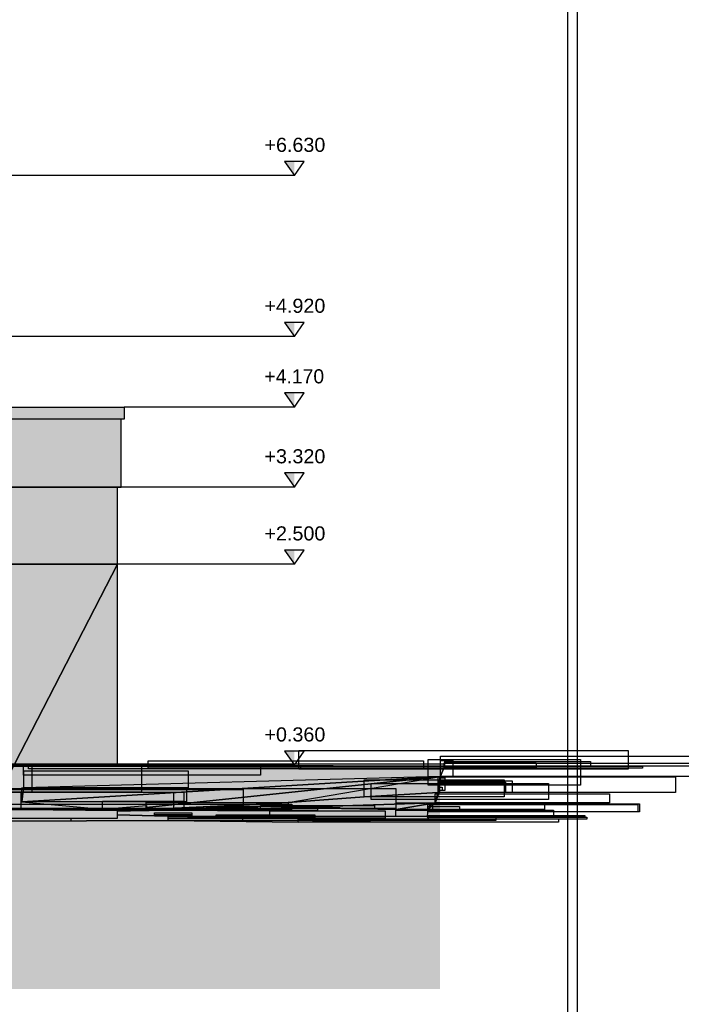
# Model space of a CAD drawing. Header units: metres. Extents: x 0 to 0.84, y 0 to 0.297.
# Tile 21 of 44: x 0.489 to 0.559, y 0.059 to 0.163. Entities that reach past the tile are written whole.
import ezdxf

# ---------------------------------------------------------------- set-up
doc = ezdxf.new("R2010")
doc.units = ezdxf.units.M
doc.header["$XCLIPFRAME"] = 2
doc.linetypes.add('Teckovana 0.5x', pattern=[0.04, 0, -0.04])
for name, color, linetype, lineweight in [('Füllfläche', 7, 'Continuous', 13), ('Maßlinie 1_100', 7, 'Continuous', 25), ('Standard', 7, 'Continuous', 25)]:
    doc.layers.add(name, color=color, linetype=linetype, lineweight=lineweight)
doc.styles.add('ARIAL', font='ARIAL.TTF')
picture_1 = doc.add_image_def('image1.jpg', size_in_pixel=(1024, 1024))
picture_2 = doc.add_image_def('image3.jpg', size_in_pixel=(2048, 512))

msp = doc.modelspace()

# ---------------------------------------------------------------- hatches: boundary and pattern name
at = {"layer": 'Füllfläche', "linetype": 'Continuous', "lineweight": 25, "true_color": 0xababab, "transparency": 33554687}
msp.add_hatch(color=253, dxfattribs=at).paths.add_polyline_path([(0.08367, 0.08151), (0.08367, 0.06045), (0.53374, 0.06045), (0.53374, 0.08155), (0.37504, 0.08328), (0.3341, 0.08336), (0.30562, 0.08384), (0.28488, 0.08327), (0.2675, 0.08362), (0.24975, 0.08401), (0.23412, 0.08326), (0.22297, 0.08372), (0.21, 0.08343), (0.19138, 0.0832), (0.1841, 0.08277), (0.11747, 0.08167), (0.08635, 0.08151)])
at = {"layer": 'Maßlinie 1_100', "linetype": 'Continuous', "lineweight": 25, "transparency": 33554687}
for points in [[(0.51828, 0.14841), (0.51723, 0.14841), (0.51828, 0.14691)], [(0.51828, 0.1313), (0.51723, 0.1313), (0.51828, 0.1298)], [(0.51828, 0.1238), (0.51723, 0.1238), (0.51828, 0.1223)], [(0.51828, 0.1153), (0.51723, 0.1153), (0.51828, 0.1138)], [(0.51828, 0.1071), (0.51723, 0.1071), (0.51828, 0.1056)], [(0.51828, 0.08573), (0.51723, 0.08573), (0.51828, 0.08423)]]:
    msp.add_hatch(color=7, dxfattribs=at).paths.add_polyline_path(points)
at = {"layer": 'Standard', "linetype": 'Continuous', "lineweight": 25, "true_color": 0xd1d1d1, "transparency": 33554687}
msp.add_hatch(color=254, dxfattribs=at).paths.add_polyline_path([(0.40738, 0.1223), (0.40738, 0.121), (0.50019, 0.121), (0.50019, 0.1223)])
at = {"layer": 'Standard', "linetype": 'Continuous', "lineweight": 25, "true_color": 0xf3f3f3, "transparency": 33554687}
for points in [[(0.41003, 0.1183), (0.49989, 0.1183), (0.49989, 0.121), (0.41003, 0.121)], [(0.49989, 0.1183), (0.41003, 0.1183), (0.41003, 0.1138), (0.49989, 0.1138)]]:
    msp.add_hatch(color=7, dxfattribs=at).paths.add_polyline_path(points)
at = {"layer": 'Standard', "linetype": 'Continuous', "lineweight": 25, "transparency": 33554687}
for points in [[(0.49989, 0.121), (0.41003, 0.121), (0.41003, 0.12075), (0.49968, 0.12048), (0.49989, 0.1207)], [(0.49947, 0.1138), (0.48556, 0.1138), (0.48556, 0.1056), (0.49947, 0.1056)], [(0.49947, 0.1138), (0.48556, 0.1138), (0.48556, 0.11352), (0.49947, 0.11352)], [(0.39939, 0.08411), (0.40953, 0.0841), (0.53425, 0.08412), (0.45837, 0.08435)], [(0.47205, 0.08138), (0.4895, 0.08318), (0.46485, 0.08411), (0.4595, 0.08411)], [(0.4895, 0.08318), (0.49004, 0.08386), (0.47388, 0.08411), (0.46485, 0.08411)], [(0.49004, 0.08386), (0.50274, 0.08393), (0.48172, 0.08411), (0.47388, 0.08411)], [(0.50274, 0.08393), (0.53425, 0.08412), (0.48172, 0.08411)], [(0.50274, 0.08393), (0.49004, 0.08386), (0.4895, 0.08318), (0.51876, 0.0838)], [(0.51876, 0.0838), (0.4895, 0.08318), (0.48952, 0.08182), (0.52448, 0.08362)], [(0.53379, 0.08303), (0.53419, 0.08398), (0.52448, 0.08362), (0.48952, 0.08182)], [(0.53425, 0.08412), (0.50274, 0.08393), (0.51876, 0.0838)], [(0.53425, 0.08412), (0.51876, 0.0838), (0.52448, 0.08362)], [(0.53419, 0.08398), (0.53425, 0.08412), (0.52448, 0.08362)], [(0.48952, 0.08182), (0.4895, 0.08318), (0.47205, 0.08138)], [(0.53379, 0.08303), (0.48952, 0.08182), (0.48934, 0.08033)], [(0.50257, 0.07993), (0.50256, 0.07975), (0.53379, 0.08303), (0.48934, 0.08033), (0.4979, 0.07956)], [(0.50255, 0.07957), (0.51761, 0.08028), (0.53379, 0.08303), (0.50256, 0.07975)], [(0.53248, 0.0821), (0.53379, 0.08303), (0.51761, 0.08028)], [(0.53379, 0.08303), (0.53248, 0.0821), (0.53356, 0.08133)], [(0.48934, 0.08033), (0.48952, 0.08182), (0.47205, 0.08138)], [(0.5257, 0.08086), (0.53248, 0.0821), (0.51761, 0.08028)], [(0.53356, 0.08133), (0.53248, 0.0821), (0.5257, 0.08086)], [(0.48823, 0.07949), (0.48926, 0.07951), (0.47205, 0.08138), (0.48327, 0.07961)], [(0.48926, 0.07951), (0.48934, 0.08033), (0.47205, 0.08138)], [(0.53356, 0.08133), (0.5257, 0.08086), (0.51761, 0.08028), (0.50835, 0.07979), (0.51469, 0.07964)], [(0.52642, 0.0806), (0.53356, 0.08133), (0.51469, 0.07964)], [(0.53322, 0.08022), (0.52642, 0.0806), (0.51469, 0.07964)], [(0.53356, 0.08133), (0.52642, 0.0806), (0.53322, 0.08022)], [(0.53374, 0.08155), (0.53351, 0.08119), (0.53322, 0.08022)], [(0.53374, 0.08155), (0.53358, 0.08153), (0.53356, 0.08133), (0.53351, 0.08119)], [(0.53374, 0.08155), (0.53359, 0.08154), (0.53358, 0.08153)], [(0.4979, 0.07956), (0.48934, 0.08033), (0.48926, 0.07951), (0.49145, 0.07949)], [(0.50227, 0.07941), (0.51469, 0.07964), (0.50259, 0.07949), (0.50254, 0.07949), (0.50245, 0.07949)], [(0.50254, 0.07949), (0.51761, 0.08028), (0.50255, 0.07957)], [(0.51469, 0.07964), (0.50835, 0.07979), (0.50259, 0.07949)], [(0.50895, 0.07953), (0.51011, 0.07937), (0.51436, 0.0796), (0.51188, 0.07959)], [(0.53244, 0.07927), (0.53261, 0.08012), (0.52908, 0.07953), (0.51907, 0.0797), (0.51749, 0.07962), (0.51655, 0.07962), (0.51011, 0.07937)], [(0.51011, 0.07937), (0.51655, 0.07962), (0.5156, 0.07961)], [(0.51011, 0.07937), (0.5156, 0.07961), (0.51436, 0.0796)], [(0.51749, 0.07962), (0.51653, 0.0797), (0.51469, 0.07964), (0.51188, 0.07959)], [(0.51749, 0.07962), (0.51907, 0.0797), (0.51746, 0.07973), (0.51653, 0.0797)], [(0.52908, 0.07953), (0.53322, 0.08022), (0.51746, 0.07973)], [(0.53244, 0.07927), (0.53296, 0.08018), (0.53261, 0.08012)], [(0.48556, 0.0786), (0.49947, 0.0786), (0.49947, 0.07942), (0.49145, 0.07949), (0.4893, 0.07951), (0.48556, 0.07944)], [(0.50487, 0.07836), (0.49698, 0.0786), (0.48936, 0.0786), (0.48926, 0.0786), (0.4892, 0.0786), (0.4891, 0.0786), (0.4891, 0.0786), (0.48894, 0.0786), (0.48893, 0.0786), (0.48893, 0.0786), (0.48769, 0.0786), (0.48752, 0.07856)], [(0.50487, 0.07836), (0.48752, 0.07856), (0.48753, 0.07828)], [(0.48926, 0.07951), (0.48823, 0.07949), (0.48927, 0.07951)], [(0.48927, 0.07951), (0.48926, 0.07951), (0.49145, 0.07949)], [(0.50487, 0.07836), (0.49771, 0.0786), (0.49698, 0.0786)], [(0.50487, 0.07836), (0.53252, 0.07851), (0.51568, 0.0786), (0.50996, 0.07872), (0.49947, 0.07882), (0.49947, 0.0786), (0.49905, 0.0786), (0.49874, 0.0786), (0.49771, 0.0786)], [(0.51011, 0.07937), (0.50895, 0.07953), (0.50227, 0.07941), (0.50087, 0.07938), (0.49985, 0.07939), (0.49947, 0.07936), (0.49947, 0.07929)], [(0.49985, 0.07939), (0.49947, 0.07939), (0.49947, 0.07936)], [(0.51011, 0.07937), (0.49947, 0.07929), (0.49947, 0.07918), (0.50343, 0.07886)], [(0.50343, 0.07886), (0.49947, 0.07918), (0.49947, 0.079)], [(0.50343, 0.07886), (0.49947, 0.079), (0.49947, 0.07898)], [(0.50343, 0.07886), (0.49947, 0.07898), (0.49947, 0.07894)], [(0.50996, 0.07872), (0.50343, 0.07886), (0.49947, 0.07894), (0.49947, 0.07882)], [(0.51568, 0.0786), (0.51011, 0.07937), (0.50343, 0.07886)], [(0.51869, 0.07817), (0.53252, 0.07851), (0.50487, 0.07836)], [(0.53244, 0.07927), (0.51011, 0.07937), (0.51568, 0.0786)], [(0.52906, 0.07877), (0.53244, 0.07927), (0.51568, 0.0786)], [(0.53242, 0.0787), (0.52906, 0.07877), (0.51568, 0.0786)], [(0.53252, 0.07851), (0.53242, 0.0787), (0.51568, 0.0786)], [(0.53244, 0.07927), (0.52906, 0.07877), (0.53242, 0.0787)]]:
    msp.add_hatch(color=7, dxfattribs=at).paths.add_polyline_path(points)
h = msp.add_hatch(color=7, dxfattribs=at)
h.paths.add_polyline_path([(0.49947, 0.1056), (0.48556, 0.1056), (0.48556, 0.08427), (0.49947, 0.08423)])
h.paths.add_polyline_path([(0.48556, 0.0786), (0.49947, 0.0786), (0.49947, 0.07942), (0.49145, 0.07949), (0.4893, 0.07951), (0.48556, 0.07944)])
at = {"layer": 'Standard', "linetype": 'Continuous', "lineweight": 25, "true_color": 0xb9b9b9, "transparency": 33554687}
msp.add_hatch(color=9, dxfattribs=at).paths.add_polyline_path([(0.39504, 0.08409), (0.53425, 0.08412), (0.45837, 0.08435)])
at = {"layer": 'Standard', "linetype": 'Continuous', "lineweight": 25, "true_color": 0xaaaaaa, "transparency": 33554687}
for points in [[(0.47205, 0.08138), (0.4895, 0.08318), (0.46485, 0.08411), (0.4595, 0.08411)], [(0.4895, 0.08318), (0.49004, 0.08386), (0.47388, 0.08411), (0.46485, 0.08411)], [(0.49004, 0.08386), (0.53425, 0.08412), (0.47388, 0.08411)], [(0.53425, 0.08412), (0.49004, 0.08386), (0.4895, 0.08318)], [(0.53425, 0.08412), (0.4895, 0.08318), (0.48952, 0.08182)], [(0.53379, 0.08303), (0.53425, 0.08412), (0.48952, 0.08182)], [(0.48952, 0.08182), (0.4895, 0.08318), (0.47205, 0.08138)], [(0.49947, 0.07942), (0.53379, 0.08303), (0.48934, 0.08033)], [(0.53379, 0.08303), (0.48952, 0.08182), (0.48934, 0.08033)], [(0.51761, 0.08028), (0.53379, 0.08303), (0.49947, 0.07942)], [(0.53248, 0.0821), (0.53379, 0.08303), (0.51761, 0.08028)], [(0.53379, 0.08303), (0.53248, 0.0821), (0.53356, 0.08133)], [(0.48934, 0.08033), (0.48952, 0.08182), (0.47205, 0.08138)], [(0.5257, 0.08086), (0.53248, 0.0821), (0.51761, 0.08028)], [(0.53356, 0.08133), (0.53248, 0.0821), (0.5257, 0.08086)], [(0.48926, 0.07951), (0.48934, 0.08033), (0.47205, 0.08138)], [(0.48446, 0.07942), (0.48926, 0.07951), (0.47205, 0.08138)], [(0.53356, 0.08133), (0.5257, 0.08086), (0.51761, 0.08028), (0.50835, 0.07979), (0.51469, 0.07964)], [(0.52642, 0.0806), (0.53356, 0.08133), (0.51469, 0.07964)], [(0.53322, 0.08022), (0.52642, 0.0806), (0.51469, 0.07964)], [(0.53356, 0.08133), (0.52642, 0.0806), (0.53322, 0.08022)], [(0.49947, 0.07942), (0.48934, 0.08033), (0.48926, 0.07951)], [(0.50125, 0.07942), (0.51761, 0.08028), (0.49947, 0.07942)], [(0.51469, 0.07964), (0.50259, 0.07949), (0.50254, 0.07949), (0.50125, 0.07942), (0.50078, 0.07942), (0.50087, 0.07938)], [(0.51469, 0.07964), (0.50835, 0.07979), (0.50259, 0.07949)], [(0.50895, 0.07953), (0.51011, 0.07937), (0.51436, 0.0796), (0.51188, 0.07959)], [(0.53244, 0.07927), (0.53261, 0.08012), (0.52908, 0.07953), (0.51907, 0.0797), (0.51749, 0.07962), (0.51655, 0.07962), (0.51011, 0.07937)], [(0.51011, 0.07937), (0.51655, 0.07962), (0.5156, 0.07961)], [(0.51011, 0.07937), (0.5156, 0.07961), (0.51436, 0.0796)], [(0.51749, 0.07962), (0.51653, 0.0797), (0.51469, 0.07964), (0.51188, 0.07959)], [(0.51749, 0.07962), (0.51907, 0.0797), (0.51746, 0.07973), (0.51653, 0.0797)], [(0.52908, 0.07953), (0.53322, 0.08022), (0.51746, 0.07973)], [(0.53244, 0.07927), (0.53296, 0.08018), (0.53261, 0.08012)], [(0.48926, 0.07951), (0.48446, 0.07942), (0.4893, 0.07951)], [(0.50487, 0.07836), (0.49698, 0.0786), (0.48894, 0.0786), (0.48893, 0.0786), (0.48893, 0.0786), (0.48769, 0.0786), (0.48752, 0.07856)], [(0.50487, 0.07836), (0.48752, 0.07856), (0.48753, 0.07828)], [(0.50487, 0.07836), (0.49771, 0.0786), (0.49698, 0.0786)], [(0.50487, 0.07836), (0.53252, 0.07851), (0.51568, 0.0786), (0.50996, 0.07872), (0.49947, 0.07882), (0.49947, 0.0786), (0.49874, 0.0786), (0.49771, 0.0786)], [(0.51011, 0.07937), (0.50895, 0.07953), (0.50227, 0.07941), (0.50087, 0.07938), (0.49985, 0.07939), (0.49947, 0.07936), (0.49947, 0.07929)], [(0.49947, 0.07942), (0.49947, 0.07939), (0.50087, 0.07938), (0.50078, 0.07942)], [(0.49985, 0.07939), (0.49947, 0.07939), (0.49947, 0.07936)], [(0.51011, 0.07937), (0.49947, 0.07929), (0.49947, 0.07918), (0.50343, 0.07886)], [(0.50343, 0.07886), (0.49947, 0.07918), (0.49947, 0.079)], [(0.50343, 0.07886), (0.49947, 0.079), (0.49947, 0.07898)], [(0.50343, 0.07886), (0.49947, 0.07898), (0.49947, 0.07894)], [(0.50996, 0.07872), (0.50343, 0.07886), (0.49947, 0.07894), (0.49947, 0.07882)], [(0.51568, 0.0786), (0.51011, 0.07937), (0.50343, 0.07886)], [(0.51869, 0.07817), (0.53252, 0.07851), (0.50487, 0.07836)], [(0.53244, 0.07927), (0.51011, 0.07937), (0.51568, 0.0786)], [(0.52906, 0.07877), (0.53244, 0.07927), (0.51568, 0.0786)], [(0.53242, 0.0787), (0.52906, 0.07877), (0.51568, 0.0786)], [(0.53252, 0.07851), (0.53242, 0.0787), (0.51568, 0.0786)], [(0.53244, 0.07927), (0.52906, 0.07877), (0.53242, 0.0787)]]:
    msp.add_hatch(color=253, dxfattribs=at).paths.add_polyline_path(points)
at = {"layer": 'Standard', "linetype": 'Continuous', "lineweight": 25, "true_color": 0xababab, "transparency": 33554687}
msp.add_hatch(color=253, dxfattribs=at).paths.add_polyline_path([(0.53374, 0.08155), (0.53351, 0.08119), (0.53322, 0.08022)])
at = {"layer": 'Standard', "linetype": 'Continuous', "lineweight": 25, "true_color": 0xb8b8b8, "transparency": 33554687}
for points in [[(0.53374, 0.08155), (0.53358, 0.08153), (0.53356, 0.08133), (0.53351, 0.08119)], [(0.53374, 0.08155), (0.53359, 0.08154), (0.53358, 0.08153)]]:
    msp.add_hatch(color=9, dxfattribs=at).paths.add_polyline_path(points)
at = {"layer": 'Standard', "linetype": 'Continuous', "lineweight": 25, "true_color": 0x474747, "transparency": 33554687}
for points in [[(0.49947, 0.07942), (0.4979, 0.07956), (0.49145, 0.07949)], [(0.49947, 0.07942), (0.50256, 0.07975), (0.50257, 0.07993), (0.4979, 0.07956)], [(0.49947, 0.07942), (0.50255, 0.07957), (0.50256, 0.07975)], [(0.49947, 0.07942), (0.50125, 0.07942), (0.50254, 0.07949), (0.50255, 0.07957)], [(0.48446, 0.07942), (0.48556, 0.07944), (0.4893, 0.07951), (0.48927, 0.07951), (0.48823, 0.07949)], [(0.49947, 0.07942), (0.49947, 0.07939), (0.50087, 0.07938), (0.50078, 0.07942)], [(0.50087, 0.07938), (0.50227, 0.07941), (0.50245, 0.07949), (0.50125, 0.07942), (0.50078, 0.07942)]]:
    msp.add_hatch(color=49, dxfattribs=at).paths.add_polyline_path(points)

# ---------------------------------------------------------------- linework, layer by layer
at = {"layer": 'Maßlinie 1_100', "color": 7, "linetype": 'Continuous', "lineweight": 25, "transparency": 33554687}
for p, q in [((0.51933, 0.14841), (0.51723, 0.14841)), ((0.51723, 0.14841), (0.51828, 0.14691)), ((0.51828, 0.14691), (0.51933, 0.14841)), ((0.51828, 0.14691), (0.51828, 0.14691)), ((0.51828, 0.14691), (0.51828, 0.14691)), ((0.51828, 0.14691), (0.51828, 0.14691)), ((0.51828, 0.14691), (0.51828, 0.14691)), ((0.51933, 0.1313), (0.51723, 0.1313)), ((0.51723, 0.1313), (0.51828, 0.1298)), ((0.51828, 0.1298), (0.51933, 0.1313)), ((0.51828, 0.1298), (0.51828, 0.1298)), ((0.51828, 0.1298), (0.51828, 0.1298)), ((0.51828, 0.1298), (0.51828, 0.1298)), ((0.51828, 0.1298), (0.51828, 0.1298)), ((0.51933, 0.1238), (0.51723, 0.1238)), ((0.51723, 0.1238), (0.51828, 0.1223)), ((0.51828, 0.1223), (0.51933, 0.1238)), ((0.51828, 0.1223), (0.51828, 0.1223)), ((0.51828, 0.1223), (0.51828, 0.1223)), ((0.51828, 0.1223), (0.51828, 0.1223)), ((0.51828, 0.1223), (0.51828, 0.1223)), ((0.51933, 0.1153), (0.51723, 0.1153)), ((0.51723, 0.1153), (0.51828, 0.1138)), ((0.51828, 0.1138), (0.51933, 0.1153)), ((0.51828, 0.1138), (0.51828, 0.1138)), ((0.51828, 0.1138), (0.51828, 0.1138)), ((0.51828, 0.1138), (0.51828, 0.1138)), ((0.51828, 0.1138), (0.51828, 0.1138)), ((0.51933, 0.1071), (0.51723, 0.1071)), ((0.51723, 0.1071), (0.51828, 0.1056)), ((0.51828, 0.1056), (0.51933, 0.1071)), ((0.51828, 0.1056), (0.51828, 0.1056)), ((0.51828, 0.1056), (0.51828, 0.1056)), ((0.51828, 0.1056), (0.51828, 0.1056)), ((0.51828, 0.1056), (0.51828, 0.1056)), ((0.51933, 0.08573), (0.51723, 0.08573)), ((0.51723, 0.08573), (0.51828, 0.08423)), ((0.51828, 0.08423), (0.51933, 0.08573)), ((0.51828, 0.08423), (0.51828, 0.08423)), ((0.51828, 0.08423), (0.51828, 0.08423)), ((0.51828, 0.08423), (0.51828, 0.08423)), ((0.51828, 0.08423), (0.51828, 0.08423))]:
    msp.add_line(p, q, dxfattribs=at)
at = {"layer": 'Maßlinie 1_100', "color": 7, "linetype": 'Teckovana 0.5x', "lineweight": 25, "transparency": 33554687}
for points in [[(0.51828, 0.14691), (0.51487, 0.14691), (0.51487, 0.14691), (0.37225, 0.14691)], [(0.51828, 0.1298), (0.51487, 0.1298), (0.51487, 0.1298), (0.51487, 0.1298), (0.51487, 0.1298), (0.41174, 0.1298)], [(0.51828, 0.1223), (0.51487, 0.1223), (0.51487, 0.1223), (0.51487, 0.1223), (0.51487, 0.1223), (0.51487, 0.1223), (0.51487, 0.1223), (0.50019, 0.1223)], [(0.51828, 0.1138), (0.51487, 0.1138), (0.51487, 0.1138), (0.51487, 0.1138), (0.51487, 0.1138), (0.51487, 0.1138), (0.51487, 0.1138), (0.51487, 0.1138), (0.51487, 0.1138), (0.49947, 0.1138)], [(0.51828, 0.1056), (0.51487, 0.1056), (0.51487, 0.1056), (0.51487, 0.1056), (0.51487, 0.1056), (0.51487, 0.1056), (0.51487, 0.1056), (0.51487, 0.1056), (0.51487, 0.1056), (0.51487, 0.1056), (0.51487, 0.1056), (0.40818, 0.1056)], [(0.51828, 0.08423), (0.50148, 0.08423), (0.50148, 0.08423), (0.49947, 0.08423)]]:
    msp.add_lwpolyline(points, dxfattribs=at)
at = {"layer": 'Standard', "color": 7, "linetype": 'Continuous', "lineweight": 25, "transparency": 33554687}
for p, q in [((0.40738, 0.1223), (0.50019, 0.1223)), ((0.50019, 0.1223), (0.50019, 0.121)), ((0.50019, 0.121), (0.40738, 0.121)), ((0.49989, 0.1183), (0.49989, 0.121)), ((0.49989, 0.1138), (0.49989, 0.1183)), ((0.41003, 0.1138), (0.49989, 0.1138)), ((0.49947, 0.1056), (0.49947, 0.1138)), ((0.49947, 0.08423), (0.49947, 0.1056)), ((0.53425, 0.08412), (0.39504, 0.08409)), ((0.53425, 0.08412), (0.40953, 0.0841)), ((0.53425, 0.08412), (0.45837, 0.08435)), ((0.53425, 0.08412), (0.45837, 0.08435)), ((0.53379, 0.08303), (0.53425, 0.08412)), ((0.53379, 0.08303), (0.53419, 0.08398)), ((0.53419, 0.08398), (0.53425, 0.08412)), ((0.53356, 0.08133), (0.53379, 0.08303)), ((0.53379, 0.08303), (0.53356, 0.08133)), ((0.51761, 0.08028), (0.5257, 0.08086)), ((0.5257, 0.08086), (0.51761, 0.08028)), ((0.5257, 0.08086), (0.53356, 0.08133)), ((0.53356, 0.08133), (0.5257, 0.08086)), ((0.53374, 0.08155), (0.53322, 0.08022)), ((0.53374, 0.08155), (0.53322, 0.08022)), ((0.53356, 0.08133), (0.53322, 0.08022)), ((0.53322, 0.08022), (0.53356, 0.08133)), ((0.53359, 0.08154), (0.53374, 0.08155)), ((0.53374, 0.08155), (0.53359, 0.08154)), ((0.50087, 0.07938), (0.51469, 0.07964)), ((0.51761, 0.08028), (0.50125, 0.07942)), ((0.51469, 0.07964), (0.50227, 0.07941)), ((0.50254, 0.07949), (0.51761, 0.08028)), ((0.51188, 0.07959), (0.51749, 0.07962)), ((0.51749, 0.07962), (0.51188, 0.07959)), ((0.51469, 0.07964), (0.53322, 0.08022)), ((0.53322, 0.08022), (0.51469, 0.07964)), ((0.51746, 0.07973), (0.52908, 0.07953)), ((0.52908, 0.07953), (0.51746, 0.07973)), ((0.51749, 0.07962), (0.51907, 0.0797)), ((0.51907, 0.0797), (0.51749, 0.07962)), ((0.53322, 0.08022), (0.52908, 0.07953)), ((0.52908, 0.07953), (0.53322, 0.08022)), ((0.53244, 0.07927), (0.53296, 0.08018)), ((0.53244, 0.07927), (0.53296, 0.08018)), ((0.48446, 0.07942), (0.4893, 0.07951)), ((0.48446, 0.07942), (0.4893, 0.07951)), ((0.48556, 0.0786), (0.49947, 0.0786)), ((0.48926, 0.07951), (0.49947, 0.07942)), ((0.49145, 0.07949), (0.48926, 0.07951)), ((0.49947, 0.07942), (0.49145, 0.07949)), ((0.49947, 0.07942), (0.50125, 0.07942)), ((0.50125, 0.07942), (0.49947, 0.07942)), ((0.49947, 0.0786), (0.49947, 0.07942)), ((0.49947, 0.07939), (0.50087, 0.07938)), ((0.50087, 0.07938), (0.49947, 0.07939)), ((0.49947, 0.07894), (0.50343, 0.07886)), ((0.50343, 0.07886), (0.49947, 0.07894)), ((0.50227, 0.07941), (0.50087, 0.07938)), ((0.50125, 0.07942), (0.50254, 0.07949)), ((0.51568, 0.0786), (0.50343, 0.07886)), ((0.50343, 0.07886), (0.51568, 0.0786)), ((0.51568, 0.0786), (0.53252, 0.07851)), ((0.53252, 0.07851), (0.51568, 0.0786)), ((0.53252, 0.07851), (0.51869, 0.07817)), ((0.51869, 0.07817), (0.53252, 0.07851)), ((0.53242, 0.0787), (0.53244, 0.07927)), ((0.53242, 0.0787), (0.53244, 0.07927)), ((0.53252, 0.07851), (0.53242, 0.0787)), ((0.53252, 0.07851), (0.53242, 0.0787)), ((0.50487, 0.07836), (0.48753, 0.07828)), ((0.48753, 0.07828), (0.50487, 0.07836)), ((0.50487, 0.07836), (0.51869, 0.07817)), ((0.51869, 0.07817), (0.50487, 0.07836))]:
    msp.add_line(p, q, dxfattribs=at)
at = {"layer": 'Standard', "color": 254, "linetype": 'Continuous', "lineweight": 25, "true_color": 0xc4c4ff, "transparency": 33554687}
for points in [[(0.08044, 0.0286), (0.54834, 0.0286), (0.54834, 0.2326), (0.08044, 0.2326), (0.08044, 0.0286)], [(0.08144, 0.0296), (0.54734, 0.0296), (0.54734, 0.2316), (0.08144, 0.2316), (0.08144, 0.0296)]]:
    msp.add_lwpolyline(points, dxfattribs=at)

# ---------------------------------------------------------------- texts
at = {"layer": 'Maßlinie 1_100', "color": 7, "linetype": 'Continuous', "lineweight": 13, "transparency": 33554687, "char_height": 0.0015, "attachment_point": 7, "style": 'ARIAL'}
for s, insert, width in [('\\W1.00;+6.630', (0.5151, 0.14941), 0.0072133), ('\\W1.00;+4.920', (0.5151, 0.1323), 0.0072133), ('\\W0.98;+4.170', (0.5151, 0.1248), 0.0072002), ('\\W1.00;+3.320', (0.5151, 0.1163), 0.0072133), ('\\W1.00;+2.500', (0.5151, 0.1081), 0.0072133), ('\\W1.00;+0.360', (0.5151, 0.08673), 0.0072133)]:
    msp.add_mtext(s, dxfattribs=dict(at, insert=insert, width=width))

# ---------------------------------------------------------------- pictures from other files: only their frames are drawn
at = {"layer": 'Standard', "color": 7, "linetype": 'Continuous', "lineweight": 25, "transparency": 33554687}
image = msp.add_image(picture_2, insert=(0.49947, 0.1138), size_in_units=(0.0139, 0.0082), dxfattribs=at)
image.set_boundary_path([(-0.5, 511.5), (-2048.5, 511.5), (-2048.5, 1023.5), (-0.5, 1023.5), (-0.5, 511.5)])
image = msp.add_image(picture_2, insert=(0.49947, 0.1056), size_in_units=(0.0139, 0.027), dxfattribs=at)
image.set_boundary_path([(-0.5, 511.5), (-2048.5, 511.5), (-2048.5, 915.96), (-0.5, 916.75), (-0.5, 511.5), (-2048.5, 1023.5), (-0.5, 1023.5), (-0.5, 1007.87), (-1181.42, 1006.53), (-1497.98, 1006.17), (-2048.5, 1007.5), (-2048.5, 1023.5), (-0.5, 511.5)])
image = msp.add_image(picture_1, insert=(0.51876, 0.0838), size_in_units=(0.03497, 0.00198), dxfattribs=at)
image = msp.add_image(picture_1, insert=(0.53248, 0.0821), size_in_units=(0.01618, 0.00275), dxfattribs=at)
image = msp.add_image(picture_1, insert=(0.53379, 0.08303), size_in_units=(0.04467, 0.00216), dxfattribs=at)
image = msp.add_image(picture_1, insert=(0.39939, 0.08411), size_in_units=(0.13485, 0.000257), dxfattribs=at)
image = msp.add_image(picture_1, insert=(0.47205, 0.08138), size_in_units=(0.01834, 0.00273), dxfattribs=at)
image = msp.add_image(picture_1, insert=(0.47205, 0.08138), size_in_units=(0.03, 0.00273), dxfattribs=at)
image = msp.add_image(picture_1, insert=(0.4895, 0.08318), size_in_units=(0.02519, 0.000931), dxfattribs=at)
image = msp.add_image(picture_1, insert=(0.49004, 0.08386), size_in_units=(0.02887, 0.000254), dxfattribs=at)
image = msp.add_image(picture_1, insert=(0.50274, 0.08393), size_in_units=(0.02925, 0.000755), dxfattribs=at)
image = msp.add_image(picture_1, insert=(0.50274, 0.08393), size_in_units=(0.05253, 0.00019), dxfattribs=at)
image = msp.add_image(picture_1, insert=(0.53379, 0.08303), size_in_units=(0.00132, 0.0017), dxfattribs=at)
image = msp.add_image(picture_1, insert=(0.53419, 0.08398), size_in_units=(0.00977, 0.000503), dxfattribs=at)
image = msp.add_image(picture_1, insert=(0.53425, 0.08412), size_in_units=(0.01549, 0.000503), dxfattribs=at)
image = msp.add_image(picture_1, insert=(0.53425, 0.08412), size_in_units=(0.0315, 0.000327), dxfattribs=at)
image = msp.add_image(picture_1, insert=(0.53379, 0.08303), size_in_units=(0.04446, 0.0027), dxfattribs=at)
image.set_boundary_path([(-0.5, 1023.5), (-1020.3, 1481.5), (-1024.5, 2047.5), (-0.5, 1023.5)])
image = msp.add_image(picture_1, insert=(0.50257, 0.07993), size_in_units=(0.04446, 0.00347), dxfattribs=at)
image.set_boundary_path([(-0.5, 1023.5), (-0.75, 1078.15), (718.66, 108.86), (-305.34, 907.1), (-107.98, 1132.86), (-0.5, 1023.5)])
image = msp.add_image(picture_1, insert=(0.48952, 0.08182), size_in_units=(0.01747, 0.0018), dxfattribs=at)
image = msp.add_image(picture_1, insert=(0.50255, 0.07957), size_in_units=(0.03124, 0.00346), dxfattribs=at)
image.set_boundary_path([(-0.5, 1023.5), (493.2, 813.6), (1023.5, -0.5), (-0.25, 970.4), (-0.5, 1023.5)])
image = msp.add_image(picture_1, insert=(0.53356, 0.08133), size_in_units=(0.02521, 0.00168), dxfattribs=at)
image = msp.add_image(picture_1, insert=(0.53374, 0.08155), size_in_units=(0.000521, 0.00133), dxfattribs=at)
image = msp.add_image(picture_1, insert=(0.48153, 0.07963), size_in_units=(0.04752, 0.00212), dxfattribs=at)
image = msp.add_image(picture_1, insert=(0.48934, 0.08033), size_in_units=(0.01747, 0.00149), dxfattribs=at)
image = msp.add_image(picture_1, insert=(0.5257, 0.08086), size_in_units=(0.01486, 0.00182), dxfattribs=at)
image = msp.add_image(picture_1, insert=(0.52642, 0.0806), size_in_units=(0.01887, 0.00168), dxfattribs=at)
image = msp.add_image(picture_1, insert=(0.53356, 0.08133), size_in_units=(0.00786, 0.00124), dxfattribs=at)
image = msp.add_image(picture_1, insert=(0.53356, 0.08133), size_in_units=(0.00713, 0.00111), dxfattribs=at)
image = msp.add_image(picture_1, insert=(0.53374, 0.08155), size_in_units=(0.000226, 0.000361), dxfattribs=at)
image = msp.add_image(picture_1, insert=(0.48327, 0.07961), size_in_units=(0.02956, 0.00203), dxfattribs=at)
image = msp.add_image(picture_1, insert=(0.48823, 0.07949), size_in_units=(0.01721, 0.00189), dxfattribs=at)
image = msp.add_image(picture_1, insert=(0.48926, 0.07951), size_in_units=(0.01729, 0.00187), dxfattribs=at)
image = msp.add_image(picture_1, insert=(0.53322, 0.08022), size_in_units=(0.01853, 0.000956), dxfattribs=at)
image = msp.add_image(picture_1, insert=(0.53374, 0.08155), size_in_units=(0.000155, 0.0000184), dxfattribs=at)
image = msp.add_image(picture_1, insert=(0.47588, 0.07953), size_in_units=(0.04214, 0.000565), dxfattribs=at)
image = msp.add_image(picture_1, insert=(0.4979, 0.07956), size_in_units=(0.00865, 0.000833), dxfattribs=at)
image = msp.add_image(picture_1, insert=(0.50227, 0.07941), size_in_units=(0.01242, 0.000235), dxfattribs=at)
image = msp.add_image(picture_1, insert=(0.50254, 0.07949), size_in_units=(0.01508, 0.000788), dxfattribs=at)
image = msp.add_image(picture_1, insert=(0.50895, 0.07953), size_in_units=(0.00541, 0.00023), dxfattribs=at)
image = msp.add_image(picture_1, insert=(0.51011, 0.07937), size_in_units=(0.01064, 0.000513), dxfattribs=at)
image = msp.add_image(picture_1, insert=(0.51011, 0.07937), size_in_units=(0.01064, 0.000244), dxfattribs=at)
image = msp.add_image(picture_1, insert=(0.51011, 0.07937), size_in_units=(0.00644, 0.000242), dxfattribs=at)
image = msp.add_image(picture_1, insert=(0.51011, 0.07937), size_in_units=(0.00549, 0.000237), dxfattribs=at)
image = msp.add_image(picture_1, insert=(0.51469, 0.07964), size_in_units=(0.0121, 0.000301), dxfattribs=at)
image = msp.add_image(picture_1, insert=(0.51749, 0.07962), size_in_units=(0.00561, 0.00011), dxfattribs=at)
image = msp.add_image(picture_1, insert=(0.51749, 0.07962), size_in_units=(0.00254, 0.000108), dxfattribs=at)
image = msp.add_image(picture_1, insert=(0.52908, 0.07953), size_in_units=(0.01576, 0.000692), dxfattribs=at)
image = msp.add_image(picture_1, insert=(0.53244, 0.07927), size_in_units=(0.000516, 0.000906), dxfattribs=at)
image = msp.add_image(picture_1, insert=(0.53244, 0.07927), size_in_units=(0.0225, 0.000848), dxfattribs=at)
image = msp.add_image(picture_1, insert=(0.53244, 0.07927), size_in_units=(0.02233, 0.000774), dxfattribs=at)
image = msp.add_image(picture_1, insert=(0.53244, 0.07927), size_in_units=(0.00338, 0.000569), dxfattribs=at)
image = msp.add_image(picture_1, insert=(0.48753, 0.07828), size_in_units=(0.00699, 0.000318), dxfattribs=at)
image = msp.add_image(picture_1, insert=(0.48926, 0.07951), size_in_units=(0.00104, 0.0000193), dxfattribs=at)
image = msp.add_image(picture_1, insert=(0.48927, 0.07951), size_in_units=(0.00219, 0.0000193), dxfattribs=at)
image = msp.add_image(picture_1, insert=(0.49985, 0.07939), size_in_units=(0.000385, 0.0000251), dxfattribs=at)
image = msp.add_image(picture_1, insert=(0.50343, 0.07886), size_in_units=(0.00396, 0.000314), dxfattribs=at)
image = msp.add_image(picture_1, insert=(0.50343, 0.07886), size_in_units=(0.00396, 0.000137), dxfattribs=at)
image = msp.add_image(picture_1, insert=(0.50343, 0.07886), size_in_units=(0.00396, 0.00012), dxfattribs=at)
image = msp.add_image(picture_1, insert=(0.50487, 0.07836), size_in_units=(0.03481, 0.00046), dxfattribs=at)
image = msp.add_image(picture_1, insert=(0.50487, 0.07836), size_in_units=(0.01735, 0.000279), dxfattribs=at)
image = msp.add_image(picture_1, insert=(0.50487, 0.07836), size_in_units=(0.01735, 0.000239), dxfattribs=at)
image = msp.add_image(picture_1, insert=(0.50487, 0.07836), size_in_units=(0.00788, 0.000239), dxfattribs=at)
image = msp.add_image(picture_1, insert=(0.50996, 0.07872), size_in_units=(0.01049, 0.00022), dxfattribs=at)
image = msp.add_image(picture_1, insert=(0.51568, 0.0786), size_in_units=(0.01225, 0.000774), dxfattribs=at)
image = msp.add_image(picture_1, insert=(0.51869, 0.07817), size_in_units=(0.02766, 0.000344), dxfattribs=at)
image = msp.add_image(picture_1, insert=(0.52906, 0.07877), size_in_units=(0.01676, 0.000669), dxfattribs=at)
image = msp.add_image(picture_1, insert=(0.53242, 0.0787), size_in_units=(0.01673, 0.000174), dxfattribs=at)
image = msp.add_image(picture_1, insert=(0.53252, 0.07851), size_in_units=(0.01684, 0.00019), dxfattribs=at)

doc.saveas('drawing.dxf')
